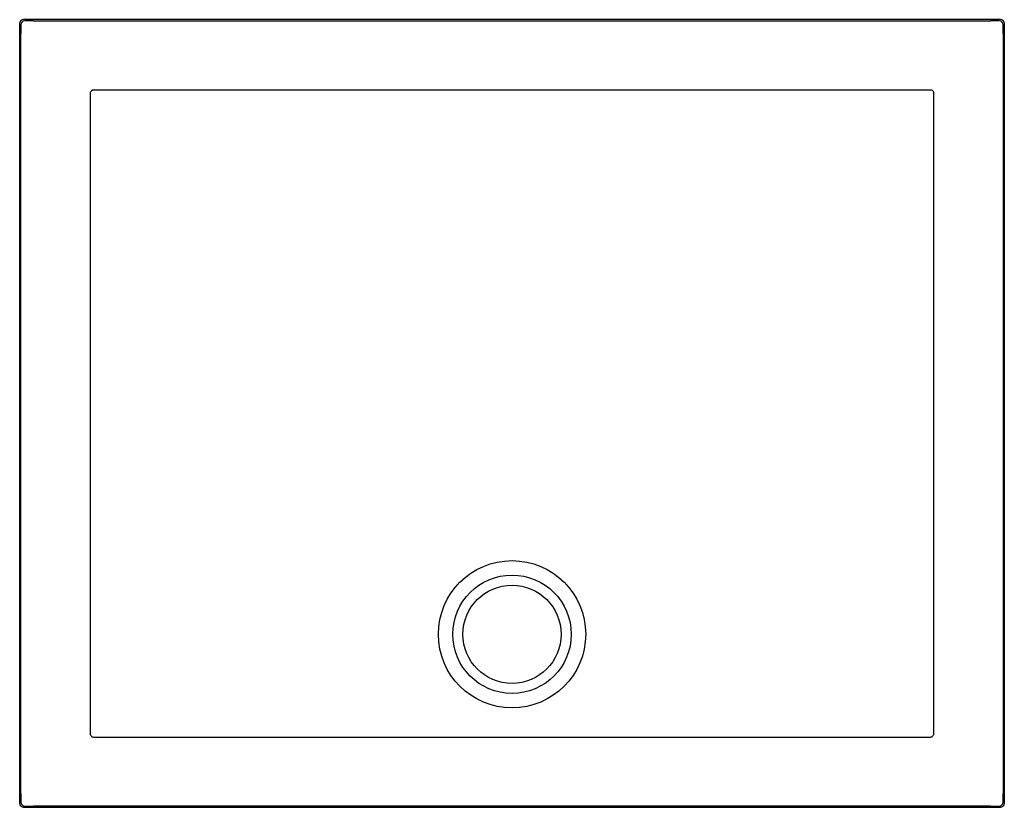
# Model space of a CAD drawing. Header units: millimetres. Extents: x 3780.94 to 3781.94, y 2086.44 to 2087.24.
import ezdxf

# ---------------------------------------------------------------- set-up
doc = ezdxf.new("R2010")
doc.units = ezdxf.units.MM
doc.layers.add('SANINDUSA', color=3, linetype='Continuous')

msp = doc.modelspace()

# ---------------------------------------------------------------- linework, layer by layer
at = {"layer": 'SANINDUSA'}
for p, q in [((3780.9359, 2087.2408), (3780.9359, 2086.4462)), ((3781.9346, 2087.2448), (3780.9399, 2087.2448)), ((3780.95, 2087.2435), (3781.9245, 2087.2435)), ((3781.9386, 2086.4462), (3781.9386, 2087.2408)), ((3780.9372, 2086.4562), (3780.9372, 2087.2307)), ((3781.9373, 2087.2307), (3781.9373, 2086.4562)), ((3780.9399, 2086.4422), (3781.9346, 2086.4422)), ((3781.9245, 2086.4434), (3780.95, 2086.4434))]:
    msp.add_line(p, q, dxfattribs=at)
at = {"layer": 'SANINDUSA', "flags": 128}
msp.add_lwpolyline([(3781.8669, 2086.6185), (3781.8669, 2086.6265), (3781.8669, 2086.6585), (3781.8669, 2086.7865), (3781.8669, 2087.1681)], dxfattribs=at)
at = {"layer": 'SANINDUSA'}
for radius in [0.075, 0.0603, 0.05]:
    msp.add_circle((3781.4373, 2086.6185), radius, dxfattribs=at)
for centre, start, end in [((3780.9412, 2087.2395), 90.0204, 179.9796), ((3781.9333, 2087.2395), 0.0204, 89.9796), ((3780.9412, 2086.4474), 180.0204, 269.9796), ((3781.9333, 2086.4474), 270.0204, 359.9796)]:
    msp.add_arc(centre, 0.004, start, end, dxfattribs=at)
for centre, major_axis, ratio, start_param, end_param in [((3780.9399, 2087.2408), (-0.00283, 0.00283), 0.999695, 5.497939, 7.068431), ((3780.95, 2087.2347), (0.7127, 0), 0.012342, 1.570796, 1.583137), ((3781.9245, 2087.2347), (0.7127, 0), 0.012342, 1.558455, 1.570796), ((3781.9346, 2087.2408), (0.00283, 0.00283), 0.999695, 5.497939, 7.068431), ((3780.946, 2087.2307), (0, 0.7127), 0.012342, 1.558455, 1.570796), ((3781.9285, 2087.2307), (0, 0.7127), 0.012342, 4.712389, 4.72473), ((3780.946, 2086.4562), (0, 0.7127), 0.012342, 1.570796, 1.583137), ((3781.9285, 2086.4562), (0, 0.7127), 0.012342, 4.700048, 4.712389), ((3780.9399, 2086.4462), (-0.00283, -0.00283), 0.999695, 5.497939, 7.068431), ((3780.95, 2086.4522), (0.7127, 0), 0.012342, 4.700048, 4.712389), ((3781.9245, 2086.4522), (0.7127, 0), 0.012342, 4.712389, 4.72473), ((3781.9346, 2086.4462), (0.00283, -0.00283), 0.999695, 5.497939, 7.068431)]:
    msp.add_ellipse(centre, major_axis=major_axis, ratio=ratio, start_param=start_param, end_param=end_param, dxfattribs=at)
for points, knots in [([(3781.0113, 2087.1731), (3781.0111, 2087.1731), (3781.0108, 2087.1731), (3781.0103, 2087.173), (3781.0101, 2087.1729), (3781.0097, 2087.1728), (3781.0094, 2087.1726), (3781.009, 2087.1724), (3781.0089, 2087.1722), (3781.0083, 2087.1717), (3781.0081, 2087.1713), (3781.0078, 2087.1706), (3781.0077, 2087.1704), (3781.0076, 2087.1699), (3781.0076, 2087.1697), (3781.0076, 2087.1694)], [0, 0, 0, 0, 0.125, 0.125, 0.25, 0.25, 0.375, 0.375, 0.5, 0.5, 0.75, 0.75, 0.875, 0.875, 1, 1, 1, 1]), ([(3781.4373, 2087.1731), (3781.4019, 2087.1731), (3781.3665, 2087.1731), (3781.2957, 2087.1731), (3781.2603, 2087.1731), (3781.1542, 2087.1731), (3781.0834, 2087.1731), (3781.0127, 2087.1731)], [0, 0, 0, 0, 0.25, 0.25, 0.5, 0.5, 1, 1, 1, 1]), ([(3781.8618, 2087.1731), (3781.7911, 2087.1731), (3781.7203, 2087.1731), (3781.6142, 2087.1731), (3781.5788, 2087.1731), (3781.508, 2087.1731), (3781.4726, 2087.1731), (3781.4373, 2087.1731)], [0, 0, 0, 0, 0.5, 0.5, 0.75, 0.75, 1, 1, 1, 1]), ([(3781.8669, 2087.1694), (3781.8669, 2087.1697), (3781.8669, 2087.1699), (3781.8668, 2087.1704), (3781.8667, 2087.1706), (3781.8665, 2087.1711), (3781.8664, 2087.1713), (3781.8662, 2087.1717), (3781.866, 2087.1719), (3781.8655, 2087.1724), (3781.8651, 2087.1727), (3781.8644, 2087.1729), (3781.8642, 2087.173), (3781.8637, 2087.1731), (3781.8634, 2087.1731), (3781.8632, 2087.1731)], [0, 0, 0, 0, 0.125, 0.125, 0.25, 0.25, 0.375, 0.375, 0.5, 0.5, 0.75, 0.75, 0.875, 0.875, 1, 1, 1, 1]), ([(3781.0076, 2086.5175), (3781.0076, 2086.5173), (3781.0076, 2086.517), (3781.0077, 2086.5166), (3781.0078, 2086.5163), (3781.008, 2086.5159), (3781.0081, 2086.5157), (3781.0084, 2086.5153), (3781.0085, 2086.5151), (3781.009, 2086.5146), (3781.0094, 2086.5143), (3781.0101, 2086.514), (3781.0103, 2086.5139), (3781.0108, 2086.5138), (3781.0111, 2086.5138), (3781.0113, 2086.5138)], [0, 0, 0, 0, 0.125, 0.125, 0.25, 0.25, 0.375, 0.375, 0.5, 0.5, 0.75, 0.75, 0.875, 0.875, 1, 1, 1, 1]), ([(3781.0127, 2086.5138), (3781.048, 2086.5138), (3781.0834, 2086.5138), (3781.1542, 2086.5137), (3781.1896, 2086.5137), (3781.2427, 2086.5137), (3781.2603, 2086.5137), (3781.2957, 2086.5137), (3781.3134, 2086.5137), (3781.34, 2086.5137), (3781.3488, 2086.5137), (3781.3665, 2086.5137), (3781.3753, 2086.5137), (3781.4019, 2086.5137), (3781.4196, 2086.5137), (3781.4549, 2086.5137), (3781.4726, 2086.5137), (3781.4992, 2086.5137), (3781.508, 2086.5137), (3781.5257, 2086.5137), (3781.5346, 2086.5137), (3781.5611, 2086.5137), (3781.5788, 2086.5137), (3781.6142, 2086.5137), (3781.6319, 2086.5137), (3781.6849, 2086.5137), (3781.7203, 2086.5137), (3781.7911, 2086.5138), (3781.8265, 2086.5138), (3781.8618, 2086.5138)], [0, 0, 0, 0, 0.125, 0.125, 0.25, 0.25, 0.3125, 0.3125, 0.375, 0.375, 0.40625, 0.40625, 0.4375, 0.4375, 0.5, 0.5, 0.5625, 0.5625, 0.59375, 0.59375, 0.625, 0.625, 0.6875, 0.6875, 0.75, 0.75, 0.875, 0.875, 1, 1, 1, 1]), ([(3781.8632, 2086.5138), (3781.8634, 2086.5138), (3781.8637, 2086.5138), (3781.8642, 2086.5139), (3781.8644, 2086.514), (3781.8648, 2086.5142), (3781.8651, 2086.5143), (3781.8655, 2086.5146), (3781.8657, 2086.5147), (3781.8662, 2086.5152), (3781.8664, 2086.5156), (3781.8667, 2086.5163), (3781.8668, 2086.5166), (3781.8669, 2086.517), (3781.8669, 2086.5173), (3781.8669, 2086.5175)], [0, 0, 0, 0, 0.125, 0.125, 0.25, 0.25, 0.375, 0.375, 0.5, 0.5, 0.75, 0.75, 0.875, 0.875, 1, 1, 1, 1])]:
    msp.add_open_spline(points, degree=3, knots=knots, dxfattribs=at)
for points in [[(3781.0127, 2087.1731), (3781.0122, 2087.1731), (3781.0118, 2087.1731), (3781.0113, 2087.1731)], [(3781.8632, 2087.1731), (3781.8627, 2087.1731), (3781.8623, 2087.1731), (3781.8618, 2087.1731)], [(3781.0076, 2087.1694), (3781.0076, 2087.169), (3781.0076, 2087.1685), (3781.0076, 2087.1681)], [(3781.0076, 2087.1681), (3781.0076, 2086.9849), (3781.0076, 2086.8017), (3781.0076, 2086.6185)], [(3781.8669, 2087.1681), (3781.8669, 2087.1685), (3781.8669, 2087.169), (3781.8669, 2087.1694)], [(3781.0076, 2086.6185), (3781.0076, 2086.5853), (3781.0076, 2086.5521), (3781.0076, 2086.5189)], [(3781.8669, 2086.5189), (3781.8669, 2086.5521), (3781.8669, 2086.5853), (3781.8669, 2086.6185)], [(3781.0076, 2086.5189), (3781.0076, 2086.5184), (3781.0076, 2086.518), (3781.0076, 2086.5175)], [(3781.8669, 2086.5175), (3781.8669, 2086.518), (3781.8669, 2086.5184), (3781.8669, 2086.5189)], [(3781.0113, 2086.5138), (3781.0118, 2086.5138), (3781.0122, 2086.5138), (3781.0127, 2086.5138)], [(3781.8618, 2086.5138), (3781.8623, 2086.5138), (3781.8627, 2086.5138), (3781.8632, 2086.5138)]]:
    msp.add_open_spline(points, degree=3, dxfattribs=at)

doc.saveas('drawing.dxf')
